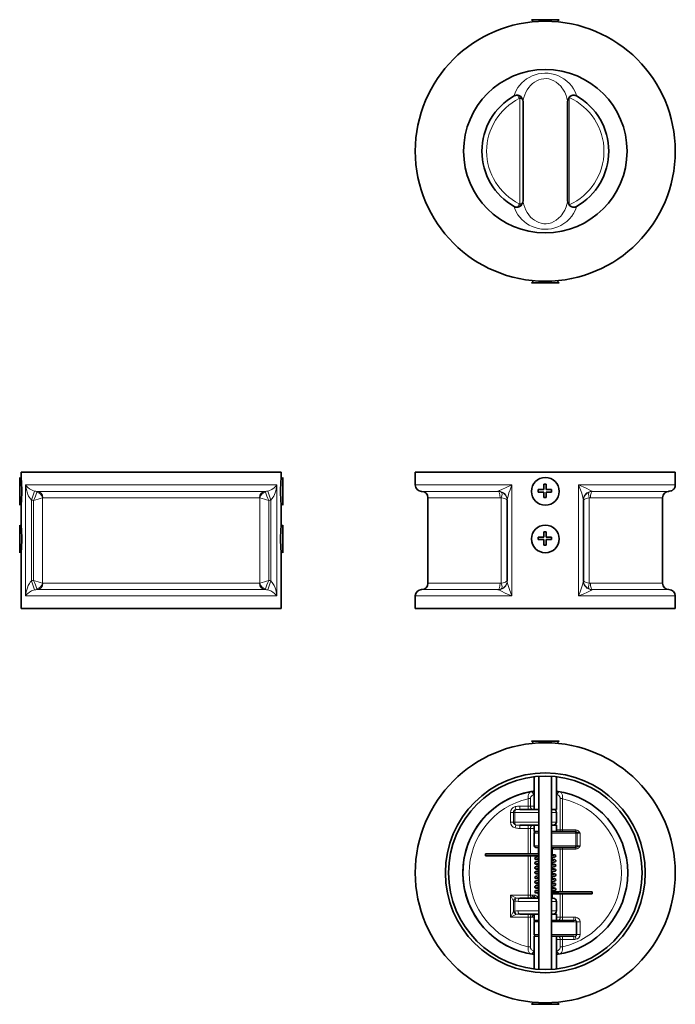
# Model space of a CAD drawing. Extents: x 240 to 919, y 110 to 745.
# Tile 1 of 2: x 240 to 653, y 110 to 731. Entities that reach past the tile are written whole.
import ezdxf

# ---------------------------------------------------------------- set-up
doc = ezdxf.new("R2010")
doc.units = 0

msp = doc.modelspace()

# ---------------------------------------------------------------- linework, layer by layer
at = {"color": 7, "lineweight": 35, "ltscale": 0.161469}
for p, q in [((575.44, 731.49), (562.52, 731.49)), ((567.07, 565.6), (579.98, 565.6)), ((575.44, 276.34), (562.52, 276.34)), ((567.07, 110.45), (579.98, 110.45))]:
    msp.add_line(p, q, dxfattribs=at)
at = {"color": 7, "lineweight": 35, "ltscale": 0.022917}
for p, q in [((563.83, 730.21), (562.52, 731.49)), ((563.83, 730.21), (562.52, 731.49)), ((578.68, 730.21), (579.98, 731.49)), ((578.68, 730.21), (579.98, 731.49)), ((563.83, 275.06), (562.52, 276.34)), ((563.83, 275.06), (562.52, 276.34)), ((578.68, 275.06), (579.98, 276.34)), ((578.68, 275.06), (579.98, 276.34)), ((563.83, 111.73), (562.52, 110.45)), ((578.68, 111.73), (579.98, 110.45))]:
    msp.add_line(p, q, dxfattribs=at)
at = {"color": 7, "lineweight": 35, "ltscale": 0.056818}
for p, q in [((579.98, 731.49), (575.44, 731.49)), ((562.52, 565.6), (567.07, 565.6)), ((579.98, 276.34), (575.44, 276.34)), ((562.52, 110.45), (567.07, 110.45))]:
    msp.add_line(p, q, dxfattribs=at)
at = {"color": 7, "lineweight": 13, "ltscale": 0.030553}
for p, q in [((553.72, 683.88), (554.81, 681.69)), ((553.72, 613.21), (554.81, 615.4))]:
    msp.add_line(p, q, dxfattribs=at)
at = {"color": 7, "lineweight": 13, "ltscale": 0.019067}
msp.add_line((555.25, 683.32), (555.25, 681.79), dxfattribs=at)
at = {"color": 7, "lineweight": 13}
for p, q in [((555.25, 615.29), (555.25, 681.79)), ((586.25, 682.33), (586.25, 614.76)), ((243.39, 438), (243.39, 368)), ((283.33, 438), (401.9, 438)), ((401.9, 438), (401.9, 368)), ((489.25, 438), (550.23, 438)), ((550.23, 368), (550.23, 438)), ((592.28, 438), (592.28, 368)), ((592.28, 438), (643.21, 438)), ((254.05, 429.86), (254.05, 376.14)), ((285.25, 434), (394.65, 434)), ((287.17, 430), (390.95, 430)), ((391.25, 376.14), (391.25, 429.86)), ((493.25, 434), (541.25, 434)), ((497.25, 430), (542.79, 430)), ((543.5, 429.86), (543.5, 376.14)), ((599, 429.86), (599, 376.14)), ((247.25, 428.51), (247.25, 377.49)), ((248.48, 428.2), (248.48, 377.8)), ((396.81, 377.8), (396.81, 428.2)), ((398.04, 428.51), (398.04, 377.49)), ((287.17, 376), (390.95, 376)), ((497.25, 376), (542.79, 376)), ((283.33, 368), (401.9, 368)), ((285.25, 372), (394.65, 372)), ((489.25, 368), (550.23, 368)), ((493.25, 372), (541.25, 372)), ((592.28, 368), (643.21, 368))]:
    msp.add_line(p, q, dxfattribs=at)
at = {"color": 7, "lineweight": 35}
for p, q in [((557.25, 618.08), (557.25, 679)), ((557.25, 679), (557.25, 618.08)), ((585.25, 618.08), (585.25, 679)), ((585.25, 618.08), (585.25, 679)), ((240.65, 446), (283.33, 446)), ((283.33, 446), (404.65, 446)), ((489.25, 446), (643.21, 446)), ((497.25, 430), (497.25, 376)), ((645.25, 430), (645.25, 376)), ((547.25, 377.49), (547.25, 428.51)), ((595.25, 428.51), (595.25, 377.49)), ((240.65, 360), (283.33, 360)), ((283.33, 360), (404.65, 360)), ((489.25, 360), (643.21, 360)), ((567.25, 254.26), (567.25, 132.52)), ((575.25, 254.26), (575.25, 132.52))]:
    msp.add_line(p, q, dxfattribs=at)
at = {"color": 7, "lineweight": 13, "ltscale": 0.019057}
msp.add_line((555.25, 615.29), (555.25, 613.77), dxfattribs=at)
at = {"color": 7, "lineweight": 13, "ltscale": 0.001024}
msp.add_line((550.15, 569.31), (550.23, 569.28), dxfattribs=at)
at = {"color": 7, "lineweight": 35, "ltscale": 0.000169}
msp.add_line((550.23, 569.28), (550.21, 569.29), dxfattribs=at)
at = {"color": 7, "lineweight": 35, "ltscale": 0.022919}
for p, q in [((563.83, 566.88), (562.52, 565.6)), ((578.68, 566.88), (579.98, 565.6))]:
    msp.add_line(p, q, dxfattribs=at)
at = {"color": 7, "lineweight": 13, "ltscale": 0.002338}
msp.add_line((592.28, 569.28), (592.46, 569.33), dxfattribs=at)
at = {"color": 7, "lineweight": 35, "ltscale": 0.204926}
for p, q in [((239.7, 442.73), (239.7, 426.34)), ((405.59, 425.27), (405.59, 441.66)), ((239.7, 412.73), (239.7, 396.34)), ((405.59, 395.27), (405.59, 411.66))]:
    msp.add_line(p, q, dxfattribs=at)
at = {"color": 7, "lineweight": 35, "ltscale": 0.017358}
for p, q in [((240.67, 441.74), (239.7, 442.73)), ((404.62, 441.74), (405.59, 442.73)), ((240.67, 426.26), (239.7, 425.27)), ((404.62, 426.26), (405.59, 425.27))]:
    msp.add_line(p, q, dxfattribs=at)
at = {"color": 7, "lineweight": 35, "ltscale": 0.05}
for p, q in [((240.65, 446), (240.65, 442)), ((404.65, 446), (404.65, 442)), ((564.25, 223.39), (564.25, 219.39)), ((578.25, 223.39), (578.25, 219.39)), ((567.25, 205.39), (567.25, 209.39)), ((564.25, 163.39), (564.25, 167.39)), ((578.25, 163.39), (578.25, 167.39))]:
    msp.add_line(p, q, dxfattribs=at)
at = {"color": 7, "lineweight": 35, "ltscale": 0.013361}
for p, q in [((405.59, 441.66), (405.59, 442.73)), ((239.7, 426.34), (239.7, 425.27)), ((405.59, 411.66), (405.59, 412.73)), ((239.7, 396.34), (239.7, 395.27))]:
    msp.add_line(p, q, dxfattribs=at)
at = {"color": 7, "lineweight": 35, "ltscale": 0.1}
for p, q in [((489.25, 446), (489.25, 438)), ((653.25, 446), (653.25, 438)), ((489.25, 368), (489.25, 360)), ((653.25, 368), (653.25, 360)), ((564.25, 218.39), (564.25, 210.39)), ((564.25, 162.39), (564.25, 154.39))]:
    msp.add_line(p, q, dxfattribs=at)
at = {"color": 7, "lineweight": 35, "ltscale": 0.125478}
for p, q in [((643.21, 446), (653.25, 446)), ((643.21, 360), (653.25, 360))]:
    msp.add_line(p, q, dxfattribs=at)
at = {"color": 7, "lineweight": 13, "ltscale": 0.499322}
for p, q in [((243.39, 438), (283.33, 438)), ((243.39, 368), (283.33, 368))]:
    msp.add_line(p, q, dxfattribs=at)
at = {"color": 7, "lineweight": 35, "ltscale": 0.02}
for p, q in [((566.83, 433.52), (566.83, 435.12)), ((571.83, 438.52), (570.23, 438.52)), ((575.23, 433.52), (575.23, 435.12)), ((571.83, 430.12), (570.23, 430.12)), ((566.83, 403.52), (566.83, 405.12)), ((571.83, 408.52), (570.23, 408.52)), ((575.23, 403.52), (575.23, 405.12)), ((571.83, 400.12), (570.23, 400.12))]:
    msp.add_line(p, q, dxfattribs=at)
at = {"color": 7, "lineweight": 35, "ltscale": 0.0425}
for p, q in [((570.23, 435.12), (566.83, 435.12)), ((570.23, 435.12), (570.23, 438.52)), ((571.83, 435.12), (571.83, 438.52)), ((575.23, 435.12), (571.83, 435.12)), ((570.23, 433.52), (566.83, 433.52)), ((570.23, 430.12), (570.23, 433.52)), ((575.23, 433.52), (571.83, 433.52)), ((571.83, 430.12), (571.83, 433.52)), ((570.23, 405.12), (566.83, 405.12)), ((570.23, 405.12), (570.23, 408.52)), ((571.83, 405.12), (571.83, 408.52)), ((575.23, 405.12), (571.83, 405.12)), ((570.23, 403.52), (566.83, 403.52)), ((570.23, 400.12), (570.23, 403.52)), ((575.23, 403.52), (571.83, 403.52)), ((571.83, 400.12), (571.83, 403.52))]:
    msp.add_line(p, q, dxfattribs=at)
at = {"color": 7, "lineweight": 13, "ltscale": 0.125478}
for p, q in [((643.21, 438), (653.25, 438)), ((643.21, 368), (653.25, 368))]:
    msp.add_line(p, q, dxfattribs=at)
at = {"color": 7, "lineweight": 13, "ltscale": 0.074492}
for p, q in [((249.01, 434.2), (247.25, 428.51)), ((396.29, 434.2), (398.04, 428.51)), ((249.01, 371.8), (247.25, 377.49)), ((396.29, 371.8), (398.04, 377.49))]:
    msp.add_line(p, q, dxfattribs=at)
at = {"color": 7, "lineweight": 13, "ltscale": 0.43256}
for p, q in [((250.65, 434), (285.25, 434)), ((250.65, 372), (285.25, 372))]:
    msp.add_line(p, q, dxfattribs=at)
at = {"color": 7, "lineweight": 13, "ltscale": 0.410378}
for p, q in [((254.34, 430), (287.17, 430)), ((254.34, 376), (287.17, 376))]:
    msp.add_line(p, q, dxfattribs=at)
at = {"color": 7, "lineweight": 13, "ltscale": 0.455995}
for p, q in [((599.71, 430), (636.19, 430)), ((599.71, 376), (636.19, 376))]:
    msp.add_line(p, q, dxfattribs=at)
at = {"color": 7, "lineweight": 13, "ltscale": 0.480643}
for p, q in [((601.25, 434), (639.7, 434)), ((601.25, 372), (639.7, 372))]:
    msp.add_line(p, q, dxfattribs=at)
at = {"color": 7, "lineweight": 13, "ltscale": 0.113235}
for p, q in [((636.19, 430), (645.25, 430)), ((636.19, 376), (645.25, 376))]:
    msp.add_line(p, q, dxfattribs=at)
at = {"color": 7, "lineweight": 13, "ltscale": 0.116084}
msp.add_line((639.7, 434), (648.99, 434), dxfattribs=at)
at = {"color": 7, "lineweight": 35, "ltscale": 0.175}
for p, q in [((240.65, 426), (240.65, 412)), ((404.65, 426), (404.65, 412))]:
    msp.add_line(p, q, dxfattribs=at)
at = {"color": 7, "lineweight": 35, "ltscale": 0.017316}
for p, q in [((240.67, 411.74), (239.7, 412.73)), ((404.62, 411.74), (405.59, 412.73)), ((240.67, 396.26), (239.7, 395.27)), ((404.62, 396.26), (405.59, 395.27))]:
    msp.add_line(p, q, dxfattribs=at)
at = {"color": 7, "lineweight": 35, "ltscale": 0.45}
for p, q in [((240.65, 396), (240.65, 360)), ((404.65, 396), (404.65, 360))]:
    msp.add_line(p, q, dxfattribs=at)
at = {"color": 7, "lineweight": 13, "ltscale": 0.119357}
msp.add_line((639.7, 372), (649.25, 372), dxfattribs=at)
at = {"color": 7, "lineweight": 35, "ltscale": 0.257463}
for p, q in [((564.25, 233.39), (564.25, 253.99)), ((578.25, 233.39), (578.25, 253.99))]:
    msp.add_line(p, q, dxfattribs=at)
at = {"color": 7, "lineweight": 13, "ltscale": 0.005267}
for p, q in [((564.25, 242.68), (563.84, 242.61)), ((578.67, 242.61), (578.25, 242.68)), ((563.84, 144.18), (564.25, 144.11)), ((578.25, 144.11), (578.67, 144.18))]:
    msp.add_line(p, q, dxfattribs=at)
at = {"color": 7, "lineweight": 13, "ltscale": 0.017677}
for p, q in [((560.42, 240.16), (561.84, 240.16)), ((580.67, 240.16), (582.08, 240.16)), ((560.42, 235.39), (561.84, 235.39)), ((560.42, 221.39), (561.84, 221.39)), ((580.67, 220.39), (582.08, 220.39)), ((580.67, 208.39), (582.08, 208.39)), ((560.42, 179.39), (561.84, 179.39)), ((560.42, 165.39), (561.84, 165.39)), ((580.67, 165.39), (582.08, 165.39)), ((580.67, 151.39), (582.08, 151.39)), ((560.42, 146.63), (561.84, 146.63)), ((580.67, 146.63), (582.08, 146.63))]:
    msp.add_line(p, q, dxfattribs=at)
at = {"color": 7, "lineweight": 13, "ltscale": 0.059533}
for p, q in [((560.42, 235.39), (560.42, 240.16)), ((561.84, 235.39), (561.84, 240.16)), ((580.67, 146.63), (580.67, 151.39)), ((582.08, 146.63), (582.08, 151.39))]:
    msp.add_line(p, q, dxfattribs=at)
at = {"color": 7, "lineweight": 13, "ltscale": 0.247033}
for p, q in [((580.67, 220.39), (580.67, 240.16)), ((582.08, 220.39), (582.08, 240.16))]:
    msp.add_line(p, q, dxfattribs=at)
at = {"color": 7, "lineweight": 13, "ltscale": 0.075}
for p, q in [((549.25, 225.39), (549.25, 231.39)), ((551.15, 231.39), (551.15, 225.39)), ((552.01, 231.39), (552.01, 225.39))]:
    msp.add_line(p, q, dxfattribs=at)
at = {"color": 7, "lineweight": 13, "ltscale": 0.023761}
for p, q in [((549.25, 231.39), (551.15, 231.39)), ((552.3, 235.12), (552.68, 233.26)), ((549.25, 225.39), (551.15, 225.39)), ((552.68, 223.53), (552.3, 221.67)), ((591.35, 218.39), (593.25, 218.39)), ((591.35, 210.39), (593.25, 210.39))]:
    msp.add_line(p, q, dxfattribs=at)
at = {"color": 7, "lineweight": 13, "ltscale": 0.010742}
for p, q in [((551.15, 231.39), (552.01, 231.39)), ((551.15, 225.39), (552.01, 225.39)), ((590.49, 218.39), (591.35, 218.39)), ((590.49, 210.39), (591.35, 210.39)), ((551.15, 175.59), (552.01, 175.59)), ((551.15, 169.19), (552.01, 169.19))]:
    msp.add_line(p, q, dxfattribs=at)
at = {"color": 7, "lineweight": 13, "ltscale": 0.190497}
for p, q in [((567.25, 231.39), (552.01, 231.39)), ((567.25, 225.39), (552.01, 225.39)), ((575.25, 218.39), (590.49, 218.39)), ((575.25, 210.39), (590.49, 210.39))]:
    msp.add_line(p, q, dxfattribs=at)
at = {"color": 7, "lineweight": 13, "ltscale": 0.066637}
for p, q in [((555.09, 235.39), (560.42, 235.39)), ((555.09, 221.39), (560.42, 221.39))]:
    msp.add_line(p, q, dxfattribs=at)
at = {"color": 7, "lineweight": 13, "ltscale": 0.025}
for p, q in [((555.09, 235.39), (555.09, 233.39)), ((560.42, 235.39), (560.42, 233.39)), ((555.09, 223.39), (555.09, 221.39)), ((560.42, 223.39), (560.42, 221.39)), ((560.42, 177.39), (560.42, 179.39)), ((560.42, 165.39), (560.42, 167.39)), ((582.08, 165.39), (582.08, 163.39)), ((589.33, 165.39), (589.33, 163.39)), ((582.08, 151.39), (582.08, 153.39)), ((589.33, 151.39), (589.33, 153.39))]:
    msp.add_line(p, q, dxfattribs=at)
at = {"color": 7, "lineweight": 35, "ltscale": 0.151991}
for p, q in [((567.25, 233.39), (555.09, 233.39)), ((555.09, 177.39), (567.25, 177.39)), ((567.25, 167.39), (555.09, 167.39))]:
    msp.add_line(p, q, dxfattribs=at)
at = {"color": 7, "lineweight": 13, "ltscale": 0.030177}
for p, q in [((561.84, 235.39), (564.25, 235.39)), ((564.25, 221.39), (561.84, 221.39)), ((578.25, 220.39), (580.67, 220.39)), ((580.67, 165.39), (578.25, 165.39)), ((580.67, 151.39), (578.25, 151.39))]:
    msp.add_line(p, q, dxfattribs=at)
at = {"color": 7, "lineweight": 35, "ltscale": 0.034737}
msp.add_line((567.25, 233.39), (564.47, 233.39), dxfattribs=at)
at = {"color": 7, "lineweight": 35, "ltscale": 0.0125}
for p, q in [((575.25, 233.39), (576.25, 233.39)), ((575.25, 177.39), (576.25, 177.39)), ((575.25, 167.39), (576.25, 167.39))]:
    msp.add_line(p, q, dxfattribs=at)
at = {"color": 7, "lineweight": 35, "ltscale": 0.0375}
for p, q in [((578.25, 233.39), (575.25, 233.39)), ((564.25, 223.39), (567.25, 223.39)), ((564.25, 219.39), (567.25, 219.39)), ((575.25, 223.39), (578.25, 223.39)), ((575.25, 219.39), (578.25, 219.39)), ((564.25, 167.39), (567.25, 167.39)), ((564.25, 163.39), (567.25, 163.39)), ((575.25, 167.39), (578.25, 167.39)), ((575.25, 163.39), (578.25, 163.39)), ((567.25, 153.39), (564.25, 153.39)), ((578.25, 153.39), (575.25, 153.39))]:
    msp.add_line(p, q, dxfattribs=at)
at = {"color": 7, "lineweight": 13, "ltscale": 0.0375}
for p, q in [((575.25, 231.39), (578.25, 231.39)), ((575.25, 225.39), (578.25, 225.39)), ((564.25, 218.39), (567.25, 218.39)), ((564.25, 210.39), (567.25, 210.39)), ((575.25, 175.39), (578.25, 175.39)), ((575.25, 169.39), (578.25, 169.39)), ((564.25, 162.39), (567.25, 162.39)), ((564.25, 154.39), (567.25, 154.39))]:
    msp.add_line(p, q, dxfattribs=at)
at = {"color": 7, "lineweight": 35, "ltscale": 0.075}
for p, q in [((578.25, 231.39), (578.25, 225.39)), ((578.25, 175.39), (578.25, 169.39))]:
    msp.add_line(p, q, dxfattribs=at)
at = {"color": 7, "lineweight": 35, "ltscale": 0.117584}
msp.add_line((564.5, 223.39), (555.09, 223.39), dxfattribs=at)
at = {"color": 7, "lineweight": 13, "ltscale": 0.2}
for p, q in [((560.42, 205.39), (560.42, 221.39)), ((561.84, 205.39), (561.84, 221.39))]:
    msp.add_line(p, q, dxfattribs=at)
at = {"color": 7, "lineweight": 35, "ltscale": 0.157158}
msp.add_line((577.4, 219.39), (589.97, 219.39), dxfattribs=at)
at = {"color": 7, "lineweight": 13, "ltscale": 0.104291}
for p, q in [((590.42, 220.39), (582.08, 220.39)), ((582.08, 208.39), (590.42, 208.39))]:
    msp.add_line(p, q, dxfattribs=at)
at = {"color": 7, "lineweight": 13, "ltscale": 0.0125}
for p, q in [((582.08, 219.39), (582.08, 220.39)), ((590.42, 219.39), (590.42, 220.39)), ((582.08, 209.39), (582.08, 208.39)), ((590.42, 209.39), (590.42, 208.39))]:
    msp.add_line(p, q, dxfattribs=at)
at = {"color": 7, "lineweight": 35, "ltscale": 0.005371}
for p, q in [((589.97, 219.39), (590.4, 219.39)), ((589.97, 209.39), (590.4, 209.39))]:
    msp.add_line(p, q, dxfattribs=at)
at = {"color": 7, "lineweight": 35, "ltscale": 0.000287}
for p, q in [((590.4, 219.39), (590.42, 219.39)), ((590.4, 209.39), (590.42, 209.39))]:
    msp.add_line(p, q, dxfattribs=at)
at = {"color": 7, "lineweight": 13, "ltscale": 0.1}
for p, q in [((590.49, 218.39), (590.49, 210.39)), ((591.35, 218.39), (591.35, 210.39)), ((593.25, 218.39), (593.25, 210.39)), ((590.77, 162.39), (590.77, 154.39)), ((591.24, 154.39), (591.24, 162.39)), ((593.2, 154.39), (593.2, 162.39))]:
    msp.add_line(p, q, dxfattribs=at)
at = {"color": 7, "lineweight": 35, "ltscale": 0.001199}
msp.add_line((593.1, 218.45), (593.17, 218.5), dxfattribs=at)
at = {"color": 7, "lineweight": 35, "ltscale": 0.246037}
for p, q in [((553.24, 205.39), (533.56, 205.39)), ((553.24, 204.19), (533.56, 204.19))]:
    msp.add_line(p, q, dxfattribs=at)
at = {"color": 7, "lineweight": 35, "ltscale": 0.175166}
msp.add_line((567.25, 205.39), (553.24, 205.39), dxfattribs=at)
at = {"color": 7, "lineweight": 35, "ltscale": 0.025}
for p, q in [((565.25, 209.39), (567.25, 209.39)), ((565.25, 163.39), (567.25, 163.39))]:
    msp.add_line(p, q, dxfattribs=at)
at = {"color": 7, "lineweight": 13, "ltscale": 0.05}
msp.add_line((566.67, 205.39), (566.67, 209.39), dxfattribs=at)
at = {"color": 7, "lineweight": 35, "ltscale": 0.073418}
msp.add_line((567.25, 209.39), (567.25, 203.52), dxfattribs=at)
at = {"color": 7, "lineweight": 35, "ltscale": 0.183987}
msp.add_line((575.25, 209.39), (589.97, 209.39), dxfattribs=at)
at = {"color": 7, "lineweight": 13, "ltscale": 0.0467}
msp.add_line((575.84, 204.95), (575.84, 208.69), dxfattribs=at)
at = {"color": 7, "lineweight": 13, "ltscale": 0.050116}
msp.add_line((576.66, 208.39), (580.67, 208.39), dxfattribs=at)
at = {"color": 7, "lineweight": 13, "ltscale": 0.33875}
for p, q in [((580.67, 181.29), (580.67, 208.39)), ((582.08, 181.29), (582.08, 208.39))]:
    msp.add_line(p, q, dxfattribs=at)
at = {"color": 7, "lineweight": 13, "ltscale": 0.31}
for p, q in [((560.42, 179.39), (560.42, 204.19)), ((561.84, 179.39), (561.84, 204.19))]:
    msp.add_line(p, q, dxfattribs=at)
at = {"color": 7, "lineweight": 35, "ltscale": 0.021005}
msp.add_line((565.59, 202.05), (567.25, 202.31), dxfattribs=at)
at = {"color": 7, "lineweight": 35, "ltscale": 0.021012}
msp.add_line((565.59, 199.05), (567.25, 199.31), dxfattribs=at)
at = {"color": 7, "lineweight": 13, "ltscale": 0.009245}
msp.add_line((566.67, 203.45), (566.67, 204.19), dxfattribs=at)
at = {"color": 7, "lineweight": 13, "ltscale": 0.014023}
for p, q in [((566.67, 200.45), (566.67, 201.57)), ((566.67, 182.45), (566.67, 183.58))]:
    msp.add_line(p, q, dxfattribs=at)
at = {"color": 7, "lineweight": 35, "ltscale": 0.008418}
msp.add_line((567.25, 203.52), (567.25, 204.19), dxfattribs=at)
at = {"color": 7, "lineweight": 35, "ltscale": 0.022414}
msp.add_line((567.25, 202.31), (567.25, 200.52), dxfattribs=at)
at = {"color": 7, "lineweight": 35, "ltscale": 0.012375}
for p, q in [((567.25, 200.52), (567.25, 201.51)), ((567.25, 188.52), (567.25, 189.51))]:
    msp.add_line(p, q, dxfattribs=at)
at = {"color": 7, "lineweight": 35, "ltscale": 0.022415}
for p, q in [((567.25, 199.31), (567.25, 197.52)), ((567.25, 190.31), (567.25, 188.52)), ((567.25, 187.31), (567.25, 185.52))]:
    msp.add_line(p, q, dxfattribs=at)
at = {"color": 7, "lineweight": 35, "ltscale": 0.001642}
msp.add_line((575.4, 199), (575.27, 199.02), dxfattribs=at)
at = {"color": 7, "lineweight": 13, "ltscale": 0.014032}
msp.add_line((575.84, 201.95), (575.84, 203.08), dxfattribs=at)
at = {"color": 7, "lineweight": 13, "ltscale": 0.014024}
for p, q in [((575.84, 198.95), (575.84, 200.08)), ((566.67, 185.45), (566.67, 186.58))]:
    msp.add_line(p, q, dxfattribs=at)
at = {"color": 7, "lineweight": 35, "ltscale": 0.014686}
msp.add_line((565.59, 196.05), (566.75, 196.26), dxfattribs=at)
at = {"color": 7, "lineweight": 35, "ltscale": 0.005363}
msp.add_line((565.59, 193.05), (566.01, 193.15), dxfattribs=at)
at = {"color": 7, "lineweight": 35, "ltscale": 0.008222}
msp.add_line((566.6, 197.44), (567.25, 197.52), dxfattribs=at)
at = {"color": 7, "lineweight": 13, "ltscale": 0.014026}
msp.add_line((566.67, 197.45), (566.67, 198.58), dxfattribs=at)
at = {"color": 7, "lineweight": 13, "ltscale": 0.014019}
msp.add_line((566.67, 194.45), (566.67, 195.58), dxfattribs=at)
at = {"color": 7, "lineweight": 13, "ltscale": 0.014021}
for p, q in [((566.67, 191.45), (566.67, 192.58)), ((575.84, 195.95), (575.84, 197.08))]:
    msp.add_line(p, q, dxfattribs=at)
at = {"color": 7, "lineweight": 35, "ltscale": 0.006383}
msp.add_line((566.75, 196.25), (567.25, 196.31), dxfattribs=at)
at = {"color": 7, "lineweight": 35, "ltscale": 0.012379}
for p, q in [((567.25, 197.52), (567.25, 198.51)), ((567.25, 182.52), (567.25, 183.51))]:
    msp.add_line(p, q, dxfattribs=at)
at = {"color": 7, "lineweight": 35, "ltscale": 0.022416}
msp.add_line((567.25, 196.31), (567.25, 194.52), dxfattribs=at)
at = {"color": 7, "lineweight": 35, "ltscale": 0.012377}
msp.add_line((567.25, 194.52), (567.25, 195.51), dxfattribs=at)
at = {"color": 7, "lineweight": 35, "ltscale": 0.022407}
msp.add_line((567.25, 193.31), (567.25, 191.52), dxfattribs=at)
at = {"color": 7, "lineweight": 13, "ltscale": 0.014022}
msp.add_line((575.84, 192.95), (575.84, 194.08), dxfattribs=at)
at = {"color": 7, "lineweight": 35, "ltscale": 0.000288}
msp.add_line((564.66, 187.45), (564.65, 187.48), dxfattribs=at)
at = {"color": 7, "lineweight": 35, "ltscale": 0.000192}
msp.add_line((565.59, 190.05), (565.61, 190.06), dxfattribs=at)
at = {"color": 7, "lineweight": 13, "ltscale": 0.01402}
msp.add_line((566.67, 188.45), (566.67, 189.57), dxfattribs=at)
at = {"color": 7, "lineweight": 35, "ltscale": 0.01237}
msp.add_line((567.25, 191.52), (567.25, 192.51), dxfattribs=at)
at = {"color": 7, "lineweight": 35, "ltscale": 0.012378}
msp.add_line((567.25, 185.52), (567.25, 186.51), dxfattribs=at)
at = {"color": 7, "lineweight": 13, "ltscale": 0.014029}
msp.add_line((575.84, 189.95), (575.84, 191.08), dxfattribs=at)
at = {"color": 7, "lineweight": 13, "ltscale": 0.014044}
msp.add_line((575.84, 186.95), (575.84, 188.07), dxfattribs=at)
at = {"color": 7, "lineweight": 35, "ltscale": 0.020996}
msp.add_line((565.59, 184.05), (567.25, 184.31), dxfattribs=at)
at = {"color": 7, "lineweight": 13, "ltscale": 0.034681}
msp.add_line((566.67, 177.8), (566.67, 180.57), dxfattribs=at)
at = {"color": 7, "lineweight": 13, "ltscale": 0.005044}
msp.add_line((566.85, 181.28), (567.25, 181.23), dxfattribs=at)
at = {"color": 7, "lineweight": 35, "ltscale": 0.022418}
msp.add_line((567.25, 184.31), (567.25, 182.52), dxfattribs=at)
at = {"color": 7, "lineweight": 35, "ltscale": 0.048988}
msp.add_line((567.25, 181.31), (567.25, 177.39), dxfattribs=at)
at = {"color": 7, "lineweight": 35, "ltscale": 0.038974}
msp.add_line((567.25, 177.39), (567.25, 180.51), dxfattribs=at)
at = {"color": 7, "lineweight": 13, "ltscale": 0.014031}
msp.add_line((575.84, 183.95), (575.84, 185.08), dxfattribs=at)
at = {"color": 7, "lineweight": 13, "ltscale": 0.009235}
msp.add_line((575.84, 181.34), (575.84, 182.08), dxfattribs=at)
at = {"color": 7, "lineweight": 13, "ltscale": 0.034268}
msp.add_line((575.84, 177.39), (575.84, 180.13), dxfattribs=at)
at = {"color": 7, "lineweight": 35, "ltscale": 0.266032}
for p, q in [((600.89, 181.29), (579.61, 181.29)), ((600.89, 180.09), (579.61, 180.09))]:
    msp.add_line(p, q, dxfattribs=at)
at = {"color": 7, "lineweight": 13, "ltscale": 0.139645}
for p, q in [((560.42, 179.39), (549.25, 179.39)), ((560.42, 165.39), (549.25, 165.39))]:
    msp.add_line(p, q, dxfattribs=at)
at = {"color": 7, "lineweight": 13, "ltscale": 0.053131}
for p, q in [((549.25, 179.39), (553.05, 177.49)), ((549.25, 179.39), (551.15, 175.59)), ((549.25, 165.39), (551.15, 169.19)), ((549.25, 165.39), (553.05, 167.29))]:
    msp.add_line(p, q, dxfattribs=at)
at = {"color": 7, "lineweight": 13, "ltscale": 0.175}
msp.add_line((549.25, 165.39), (549.25, 179.39), dxfattribs=at)
at = {"color": 7, "lineweight": 13, "ltscale": 0.079956}
for p, q in [((551.15, 175.59), (551.15, 169.19)), ((552.01, 175.59), (552.01, 169.19))]:
    msp.add_line(p, q, dxfattribs=at)
at = {"color": 7, "lineweight": 13, "ltscale": 0.16501}
for p, q in [((554.05, 175.39), (567.25, 175.39)), ((567.25, 169.39), (554.05, 169.39))]:
    msp.add_line(p, q, dxfattribs=at)
at = {"color": 7, "lineweight": 13, "ltscale": 0.013742}
for p, q in [((562.94, 179.39), (561.84, 179.39)), ((562.94, 165.39), (561.84, 165.39))]:
    msp.add_line(p, q, dxfattribs=at)
at = {"color": 7, "lineweight": 13, "ltscale": 0.015712}
for p, q in [((562.94, 179.39), (564.2, 179.39)), ((564.2, 165.39), (562.94, 165.39))]:
    msp.add_line(p, q, dxfattribs=at)
at = {"color": 7, "lineweight": 13, "ltscale": 0.18375}
for p, q in [((580.67, 165.39), (580.67, 180.09)), ((582.08, 165.39), (582.08, 180.09))]:
    msp.add_line(p, q, dxfattribs=at)
at = {"color": 7, "lineweight": 13, "ltscale": 0.234533}
for p, q in [((560.42, 146.63), (560.42, 165.39)), ((561.84, 146.63), (561.84, 165.39))]:
    msp.add_line(p, q, dxfattribs=at)
at = {"color": 7, "lineweight": 13, "ltscale": 0.000719}
msp.add_line((564.2, 165.39), (564.25, 165.39), dxfattribs=at)
at = {"color": 7, "lineweight": 35, "ltscale": 0.175996}
msp.add_line((575.25, 163.39), (589.33, 163.39), dxfattribs=at)
at = {"color": 7, "lineweight": 13, "ltscale": 0.194009}
for p, q in [((575.25, 162.39), (590.77, 162.39)), ((575.25, 154.39), (590.77, 154.39))]:
    msp.add_line(p, q, dxfattribs=at)
at = {"color": 7, "lineweight": 13, "ltscale": 0.090642}
for p, q in [((582.08, 165.39), (589.33, 165.39)), ((582.08, 151.39), (589.33, 151.39))]:
    msp.add_line(p, q, dxfattribs=at)
at = {"color": 7, "lineweight": 13, "ltscale": 0.024558}
for p, q in [((590.6, 165.32), (590.37, 163.37)), ((590.6, 151.47), (590.37, 153.42))]:
    msp.add_line(p, q, dxfattribs=at)
at = {"color": 7, "lineweight": 13, "ltscale": 0.005769}
for p, q in [((590.77, 162.39), (591.24, 162.39)), ((590.77, 154.39), (591.24, 154.39))]:
    msp.add_line(p, q, dxfattribs=at)
at = {"color": 7, "lineweight": 13, "ltscale": 0.024559}
for p, q in [((593.2, 162.39), (591.24, 162.39)), ((593.2, 154.39), (591.24, 154.39))]:
    msp.add_line(p, q, dxfattribs=at)
at = {"color": 7, "lineweight": 35, "ltscale": 0.257462}
for p, q in [((564.25, 153.39), (564.25, 132.8)), ((578.25, 153.39), (578.25, 132.8))]:
    msp.add_line(p, q, dxfattribs=at)
at = {"color": 7, "lineweight": 35, "ltscale": 0.149167}
msp.add_line((577.4, 153.39), (589.33, 153.39), dxfattribs=at)
at = {"color": 7, "lineweight": 13, "ltscale": 0.002343}
msp.add_line((550.05, 114.18), (550.23, 114.13), dxfattribs=at)
at = {"color": 7, "lineweight": 13, "ltscale": 0.002261}
msp.add_line((592.28, 114.13), (592.45, 114.18), dxfattribs=at)
at = {"color": 7, "lineweight": 13}
for points in [[(590.84, 683.42), (590.44, 684.89), (589.85, 686.37), (589.07, 687.85), (587.9, 689.58), (586.48, 691.25), (584.81, 692.82), (582.89, 694.25), (581.11, 695.31), (579.18, 696.22), (577.24, 696.9), (575.19, 697.41), (573.07, 697.7), (570.91, 697.78), (568.8, 697.64), (566.73, 697.28), (564.75, 696.74), (562.88, 696.03), (561.06, 695.13), (559.38, 694.1), (557.87, 692.96), (556.39, 691.61), (555.09, 690.19), (553.98, 688.7), (553.07, 687.18), (552.21, 685.3), (551.9, 684.36), (551.67, 683.42)], [(585.25, 679), (585.15, 680.53), (584.86, 682.09), (584.39, 683.66), (583.54, 685.68), (582.41, 687.65), (581.74, 688.6), (580.99, 689.52), (579.67, 690.86), (578.16, 692.07), (576.71, 692.94), (575.13, 693.64), (573.44, 694.1), (571.87, 694.3), (570.29, 694.28), (568.74, 694.03), (567.26, 693.59), (565.87, 692.98), (564.45, 692.14), (563.16, 691.15), (562.01, 690.06), (560.82, 688.68), (559.81, 687.21), (558.97, 685.69), (558.24, 684.01), (557.71, 682.33), (557.37, 680.64), (557.25, 679)], [(585.25, 618.08), (585.15, 616.56), (584.86, 615), (584.39, 613.43), (583.54, 611.4), (582.41, 609.43), (581.74, 608.49), (580.99, 607.57), (579.67, 606.22), (578.16, 605.02), (576.71, 604.14), (575.13, 603.45), (573.44, 602.98), (571.87, 602.79), (570.29, 602.81), (568.74, 603.05), (567.26, 603.49), (565.87, 604.11), (564.45, 604.95), (563.16, 605.93), (562.01, 607.03), (560.82, 608.41), (559.81, 609.88), (558.97, 611.4), (558.24, 613.07), (557.71, 614.76), (557.37, 616.44), (557.25, 618.08)], [(590.84, 613.67), (590.44, 612.19), (589.84, 610.71), (589.07, 609.24), (587.9, 607.51), (586.48, 605.84), (584.81, 604.27), (582.89, 602.84), (581.11, 601.78), (579.18, 600.87), (577.24, 600.18), (575.19, 599.68), (573.07, 599.39), (570.91, 599.31), (568.8, 599.45), (566.73, 599.8), (564.75, 600.35), (562.88, 601.06), (561.06, 601.96), (559.38, 602.99), (557.87, 604.13), (556.39, 605.48), (555.09, 606.9), (553.98, 608.38), (553.07, 609.91), (552.21, 611.79), (551.9, 612.73), (551.67, 613.67)], [(247.25, 428.51), (246.5, 429.25), (245.88, 430.1), (245.35, 431.02), (244.91, 431.98), (244.52, 432.95), (243.93, 434.95), (243.52, 436.99), (243.39, 438)], [(249.01, 434.2), (248.07, 434.5), (247.24, 434.85), (245.9, 435.6), (244.82, 436.4), (244, 437.19), (243.39, 438)], [(401.9, 438), (401.28, 437.19), (400.19, 436.17), (398.76, 435.22), (397.26, 434.51), (396.29, 434.2)], [(401.9, 438), (401.52, 435.63), (401.19, 434.29), (400.83, 433.12), (400.38, 431.97), (399.94, 431.01), (399.41, 430.1), (399.01, 429.52), (398.56, 428.98), (398.04, 428.51)], [(550.23, 438), (546.48, 436.38), (543.88, 435.2), (542.44, 434.48), (541.95, 434.2)], [(550.23, 438), (549.04, 434.96), (548.33, 432.96), (547.73, 431), (547.43, 429.78), (547.32, 429.21), (547.25, 428.51)], [(595.25, 428.51), (595.22, 428.99), (595.02, 430.07), (594.78, 430.99), (594.2, 432.89), (593.49, 434.9), (592.28, 438)], [(600.56, 434.2), (599.38, 434.83), (596.98, 435.96), (592.28, 438)], [(250.65, 434), (250.63, 434), (250.6, 433.98), (250.58, 433.94), (250.45, 433.57)], [(394.65, 434), (394.66, 434), (394.69, 433.98), (394.72, 433.94), (394.84, 433.57)], [(543.5, 433.57), (544.58, 433), (545.51, 432.24), (546.27, 431.33), (546.62, 430.74), (546.9, 430.12), (547.1, 429.48), (547.25, 428.2)], [(543.5, 429.86), (544.57, 429.68), (545.53, 429.43), (546.14, 429.21), (546.64, 428.96), (547.02, 428.67), (547.22, 428.37), (547.25, 428.2)], [(595.25, 428.2), (595.29, 428.85), (595.54, 429.94), (596.01, 430.96), (596.67, 431.9), (597.44, 432.64), (598.34, 433.25), (599, 433.57)], [(595.25, 428.2), (595.36, 428.53), (595.71, 428.86), (596.26, 429.16), (596.97, 429.43), (597.93, 429.68), (599, 429.86)], [(243.39, 368), (243.58, 369.36), (243.84, 370.7), (244.15, 371.89), (244.53, 373.05), (245.12, 374.51), (245.88, 375.9), (246.39, 376.62), (246.99, 377.27), (247.25, 377.49)], [(398.04, 377.49), (398.56, 377.02), (399.01, 376.48), (399.42, 375.9), (400.17, 374.51), (400.77, 373.04), (401.17, 371.8), (401.48, 370.55), (401.9, 368)], [(543.5, 376.14), (544.57, 376.32), (545.53, 376.57), (546.14, 376.79), (546.64, 377.04), (547.02, 377.33), (547.22, 377.63), (547.25, 377.8)], [(543.5, 372.43), (544.58, 373), (545.51, 373.76), (546.27, 374.67), (546.62, 375.26), (546.9, 375.88), (547.1, 376.52), (547.25, 377.8)], [(547.25, 377.49), (547.29, 377.01), (547.49, 375.93), (547.82, 374.69), (548.65, 372.12), (550.23, 368)], [(592.28, 368), (593.28, 370.54), (594.18, 373.06), (594.78, 375), (595.02, 375.93), (595.22, 377.01), (595.25, 377.49)], [(595.25, 377.8), (595.29, 377.15), (595.54, 376.06), (596.01, 375.04), (596.67, 374.1), (597.44, 373.36), (598.34, 372.75), (599, 372.43)], [(595.25, 377.8), (595.36, 377.47), (595.71, 377.14), (596.26, 376.84), (596.97, 376.57), (597.93, 376.32), (599, 376.14)], [(243.39, 368), (244.02, 368.83), (244.86, 369.63), (245.9, 370.4), (247.24, 371.15), (248.07, 371.5), (249.01, 371.8)], [(250.45, 372.43), (250.56, 372.1), (250.61, 372.02), (250.63, 372), (250.65, 372)], [(394.65, 372), (394.66, 372), (394.69, 372.02), (394.72, 372.06), (394.84, 372.43)], [(396.29, 371.8), (397.22, 371.5), (398.05, 371.15), (399.39, 370.4), (400.48, 369.6), (401.29, 368.81), (401.9, 368)], [(541.95, 371.8), (543.12, 371.17), (546.4, 369.65), (550.23, 368)], [(592.28, 368), (595.12, 369.21), (597.81, 370.42), (600.06, 371.52), (600.56, 371.8)], [(562.07, 244.58), (561.76, 244.47), (561.47, 244.28), (560.97, 243.67), (560.64, 242.88), (560.43, 241.94), (560.38, 240.9), (560.42, 240.16)], [(563.84, 242.61), (563.13, 242.35), (562.68, 242), (562.17, 241.36), (561.89, 240.64), (561.84, 240.16)], [(580.67, 240.16), (580.53, 240.94), (580.24, 241.52), (579.9, 241.94), (579.49, 242.27), (579.09, 242.48), (578.67, 242.61)], [(582.08, 240.16), (582.13, 241.27), (582.01, 242.33), (581.73, 243.26), (581.28, 244.03), (581.01, 244.31), (580.7, 244.49), (580.43, 244.58)], [(590.42, 220.39), (590.88, 220.35), (591.34, 220.21), (591.76, 219.99), (592.15, 219.71), (592.5, 219.37), (592.96, 218.8), (593.25, 218.39)], [(590.42, 219.39), (590.78, 219.35), (591.49, 219.09), (593.25, 218.39)], [(593.25, 210.39), (591.76, 209.81), (591.05, 209.51), (590.42, 209.39)], [(593.25, 210.39), (592.86, 209.85), (592.51, 209.43), (592.05, 209), (591.7, 208.76), (591.29, 208.56), (590.87, 208.44), (590.42, 208.39)], [(566.45, 181.22), (566.4, 181.02), (566.28, 180.85), (566.03, 180.7), (565.83, 180.69)], [(560.42, 146.63), (560.38, 145.51), (560.5, 144.46), (560.77, 143.53), (561.22, 142.76), (561.5, 142.48), (561.81, 142.29), (562.07, 142.21)], [(561.84, 146.63), (561.98, 145.84), (562.27, 145.27), (562.61, 144.85), (563.02, 144.51), (563.42, 144.3), (563.84, 144.18)], [(578.67, 144.18), (579.37, 144.44), (579.83, 144.78), (580.34, 145.43), (580.61, 146.14), (580.67, 146.63)], [(580.43, 142.21), (580.74, 142.31), (581.04, 142.5), (581.53, 143.12), (581.87, 143.91), (582.07, 144.85), (582.13, 145.88), (582.08, 146.63)]]:
    msp.add_lwpolyline(points, dxfattribs=at)
at = {"color": 7, "lineweight": 35}
for points in [[(551.67, 683.42), (552.46, 683.76), (553.13, 683.88), (553.82, 683.87), (554.46, 683.72), (555.04, 683.45), (555.71, 682.95), (556.24, 682.35), (556.71, 681.55), (557.02, 680.71), (557.19, 679.86), (557.25, 679)], [(590.84, 683.42), (590.04, 683.76), (589.38, 683.88), (588.69, 683.87), (588.05, 683.72), (587.46, 683.45), (586.79, 682.95), (586.27, 682.35), (585.8, 681.55), (585.49, 680.71), (585.31, 679.86), (585.25, 679)], [(551.67, 613.67), (552.46, 613.33), (553.13, 613.21), (553.82, 613.22), (554.46, 613.37), (555.04, 613.64), (555.71, 614.14), (556.24, 614.74), (556.71, 615.54), (557.02, 616.38), (557.19, 617.22), (557.25, 618.08)], [(590.84, 613.67), (590.04, 613.33), (589.38, 613.21), (588.69, 613.22), (588.05, 613.37), (587.46, 613.64), (586.79, 614.14), (586.27, 614.74), (585.8, 615.54), (585.49, 616.38), (585.31, 617.22), (585.25, 618.08)], [(653.25, 438), (653.11, 436.97), (652.95, 436.47), (652.48, 435.67), (651.92, 435.08), (651.49, 434.69), (650.98, 434.41), (650.38, 434.23), (649.46, 434.03), (648.99, 434)], [(577.85, 204.05), (577.68, 204.46), (577.32, 204.68), (576.68, 204.83), (575.25, 205.02)], [(567.25, 204.19), (555.71, 204.19), (553.24, 204.2)], [(564.65, 202.48), (564.78, 202.9), (565.15, 203.17), (565.74, 203.32), (567.25, 203.52)], [(567.25, 201.51), (565.71, 201.71), (565.15, 201.86), (564.84, 202.06), (564.67, 202.36), (564.65, 202.48)], [(564.65, 199.48), (564.72, 199.81), (565.04, 200.11), (565.49, 200.27), (566.54, 200.44), (567.25, 200.52)], [(567.25, 198.51), (565.79, 198.7), (565.19, 198.85), (564.83, 199.07), (564.67, 199.37), (564.65, 199.48)], [(575.25, 204.22), (576.56, 204.39), (576.91, 204.48)], [(575.25, 203.01), (576.78, 203.21), (577.37, 203.37), (577.73, 203.64), (577.85, 204.05)], [(577.85, 201.05), (577.68, 201.45), (577.32, 201.68), (576.69, 201.83), (575.25, 202.02)], [(575.25, 201.22), (576.54, 201.39), (576.91, 201.48)], [(575.25, 200.01), (576.72, 200.2), (577.35, 200.36), (577.65, 200.55), (577.85, 200.94), (577.85, 201.05)], [(577.85, 198.05), (577.68, 198.45), (577.32, 198.68), (576.72, 198.83), (575.4, 199)], [(564.65, 196.48), (564.78, 196.9), (565.14, 197.16), (565.7, 197.31), (566.6, 197.44)], [(567.25, 195.51), (565.74, 195.71), (565.14, 195.87), (564.83, 196.07), (564.67, 196.37), (564.65, 196.48)], [(564.65, 193.48), (564.78, 193.9), (565.13, 194.16), (565.6, 194.29), (565.73, 194.32), (565.79, 194.32)], [(567.25, 192.51), (565.73, 192.71), (565.14, 192.87), (564.84, 193.06), (564.67, 193.36), (564.65, 193.48)], [(565.79, 194.32), (565.87, 194.34), (566.03, 194.37), (567.02, 194.49), (567.25, 194.52)], [(575.25, 198.22), (576.55, 198.39), (576.91, 198.48)], [(575.25, 197.01), (576.72, 197.2), (577.34, 197.36), (577.65, 197.55), (577.85, 197.94), (577.85, 198.05)], [(575.25, 195.22), (576.57, 195.39), (576.91, 195.48)], [(575.25, 194.01), (576.72, 194.2), (577.34, 194.35), (577.69, 194.58), (577.85, 194.94), (577.85, 195.05)], [(577.03, 192.77), (575.93, 192.94), (575.25, 193.02)], [(577.85, 195.05), (577.68, 195.45), (577.32, 195.68), (576.67, 195.84), (576.35, 195.89)], [(577.85, 192.05), (577.68, 192.45), (577.29, 192.69), (577.03, 192.77)], [(564.65, 190.48), (564.78, 190.9), (565.08, 191.14), (565.21, 191.19)], [(567.25, 189.51), (565.73, 189.71), (565.18, 189.85), (564.83, 190.06), (564.67, 190.36), (564.65, 190.48)], [(564.65, 187.48), (564.72, 187.81), (565.03, 188.11), (565.48, 188.26), (566.56, 188.44), (567.25, 188.52)], [(567.25, 186.51), (565.76, 186.71), (565.18, 186.85), (564.83, 187.07), (564.66, 187.46)], [(565.21, 191.19), (565.86, 191.34), (567.25, 191.52)], [(565.59, 187.05), (567.13, 187.3), (567.25, 187.31)], [(565.61, 190.06), (565.98, 190.14), (567.25, 190.31)], [(575.25, 192.22), (576.55, 192.39), (576.91, 192.48)], [(575.25, 191.01), (576.75, 191.21), (577.35, 191.36), (577.65, 191.55), (577.85, 191.94), (577.85, 192.05)], [(577.56, 189.56), (577.13, 189.74), (576.26, 189.9), (575.25, 190.02)], [(575.25, 189.22), (576.56, 189.39), (576.91, 189.48)], [(575.25, 188.01), (576.74, 188.2), (577.34, 188.36), (577.65, 188.54), (577.85, 188.94), (577.85, 189.05)], [(577.85, 186.05), (577.75, 186.37), (577.43, 186.63), (576.91, 186.79), (575.6, 186.98), (575.25, 187.02)], [(575.25, 186.22), (576.56, 186.39), (576.91, 186.48)], [(564.65, 184.48), (564.72, 184.81), (565.03, 185.11), (565.54, 185.28), (566.74, 185.46), (567.25, 185.52)], [(565.24, 183.83), (564.92, 183.99), (564.69, 184.31), (564.65, 184.48)], [(564.65, 181.48), (564.78, 181.9), (565.09, 182.14), (565.65, 182.3), (566.99, 182.49), (567.25, 182.52)], [(565.83, 180.69), (565.18, 180.85), (564.83, 181.07), (564.67, 181.37), (564.65, 181.48)], [(567.25, 183.51), (565.79, 183.7), (565.36, 183.79), (565.24, 183.83)], [(565.59, 181.05), (567.14, 181.3), (567.25, 181.31)], [(575.25, 185.01), (576.73, 185.2), (577.35, 185.36), (577.53, 185.45)], [(577.85, 183.05), (577.68, 183.46), (577.28, 183.69), (576.59, 183.85), (575.25, 184.02)], [(575.25, 182.01), (576.76, 182.21), (576.99, 182.25)], [(576.99, 182.26), (577.06, 182.27), (577.19, 182.31), (577.61, 182.51), (577.83, 182.83), (577.85, 183.05)]]:
    msp.add_lwpolyline(points, dxfattribs=at)
for centre, radius in [((571.25, 648.54), 82), ((571.25, 648.54), 51.55), ((571.25, 434), 8.73), ((571.25, 404), 8.73), ((571.25, 193.39), 82), ((571.25, 193.39), 63), ((571.25, 193.39), 61)]:
    msp.add_circle(centre, radius, dxfattribs=at)
for centre, radius, start, end in [((571.25, 648.54), 40, 119.31525, 240.68475), ((571.25, 648.54), 40, 299.31529, 60.68471), ((158.83, 434.01), 82.21, 359.99296, 5.57685), ((486.48, 434.01), 82.22, 174.42305, 180.00677), ((493.25, 438), 4, 180.00001, 270), ((158.83, 433.99), 82.21, 354.42315, 0.00704), ((486.48, 433.99), 82.22, 179.99324, 185.57694), ((493.25, 430), 4, 0, 90), ((649.25, 430), 4, 90, 179.99999), ((151.26, 403.99), 89.74, 0.00812, 5.12238), ((494.01, 403.99), 89.73, 174.87691, 179.99218), ((151.26, 404.01), 89.74, 354.87768, 359.99186), ((494.01, 404.01), 89.73, 180.00779, 185.1231), ((493.25, 376), 4, 270, 0), ((649.25, 376), 4, 180.00001, 270), ((493.25, 368), 4, 90, 179.99999), ((649.25, 368), 4, 0, 90), ((571.25, 193.39), 52, 97.73637, 262.26363), ((571.25, 193.39), 52, 100.16995, 262.26501), ((571.25, 193.39), 52, 97.73507, 100.16995), ((571.25, 193.39), 52, 277.73637, 82.26362), ((576.25, 231.39), 2, 0, 90), ((576.25, 225.39), 2, 270, 0), ((565.25, 218.39), 1, 90, 179.99999), ((545.34, 204.94), 11.79, 177.81974, 180.94114), ((523.22, 204.98), 10.35, 359.18813, 2.27741), ((565.25, 210.39), 1, 180.00001, 270), ((543.32, 204.6), 9.77, 179.09046, 182.3634), ((521, 204.65), 12.57, 357.91249, 0.83979), ((569.28, 172.99), 20.43, 95.69073, 99.21304), ((572.27, 166.67), 29.5, 82.0472, 84.18725), ((577.19, 189.01), 0.667, 3.9778, 56.17981), ((569.17, 201.14), 20.72, 260.70413, 264.62299), ((573.71, 199.8), 16.65, 275.31602, 280.43083), ((579.83, 364), 182.71, 268.56383, 269.92979), ((580.02, 387.9), 207.81, 268.68547, 269.88657), ((576.45, 184.81), 1.41, 281.36892, 289.1019), ((577.19, 186.02), 0.666, 300.76413, 2.59489), ((609.71, 180.88), 8.83, 177.3254, 180.9548), ((611.54, 180.55), 10.66, 179.0133, 182.45754), ((590.9, 180.85), 10, 358.89415, 2.56664), ((592.57, 180.5), 8.33, 357.22429, 1.06962), ((576.25, 175.39), 2, 0, 90), ((576.25, 169.39), 2, 270, 0), ((565.25, 162.39), 1, 90, 179.99999), ((565.25, 154.39), 1, 180.00001, 270)]:
    msp.add_arc(centre, radius, start, end, dxfattribs=at)
at = {"color": 7, "lineweight": 13}
for centre, radius, start, end in [((571.25, 648.54), 37, 116.3878, 243.6122), ((555.25, 680.79), 1, 90, 116.3878), ((555.26, 646.58), 35.21, 87.82216, 90.01191), ((571.25, 648.54), 37, 293.95228, 66.04773), ((555.25, 616.29), 1, 243.6122, 270), ((555.26, 650.51), 35.21, 269.98809, 272.17783), ((212.77, 558.36), 134.97, 285.34178, 287.80569), ((250.63, 440.61), 6.61, 255.79269, 270.1688), ((254.36, 429.59), 0.413, 93.00229, 139.30536), ((390.93, 429.59), 0.413, 40.7395, 87.02059), ((432.54, 558.43), 135.04, 252.19432, 254.65701), ((394.67, 440.61), 6.61, 269.83121, 284.20728), ((541.25, 435.31), 1.31, 270.10134, 302.37291), ((541.25, 427.96), 6.04, 68.11879, 90.00556), ((542.79, 428.14), 1.86, 67.55257, 90.0087), ((601.25, 427.96), 6.04, 89.9945, 111.88139), ((599.71, 428.14), 1.86, 89.99054, 112.44807), ((601.26, 435.31), 1.31, 237.62708, 269.89866), ((250.6, 439.4), 11.39, 252.91857, 259.29517), ((394.69, 439.4), 11.39, 280.70503, 287.08141), ((250.6, 366.6), 11.39, 100.70488, 107.08149), ((212.77, 247.62), 134.98, 72.19433, 74.65795), ((254.36, 376.41), 0.413, 220.74151, 267.01937), ((390.93, 376.41), 0.413, 273.00228, 319.30536), ((432.52, 247.64), 134.97, 105.34179, 107.80569), ((394.69, 366.6), 11.39, 72.91856, 79.29518), ((542.79, 377.86), 1.86, 269.99111, 292.44713), ((599.71, 377.86), 1.86, 247.55285, 270.00872), ((250.63, 365.39), 6.61, 89.83121, 104.20727), ((394.67, 365.39), 6.61, 75.7927, 90.1688), ((541.25, 378.04), 6.04, 269.99449, 291.88132), ((541.25, 370.69), 1.31, 57.62722, 89.89859), ((601.25, 378.04), 6.04, 248.11877, 270.00555), ((601.26, 370.69), 1.31, 90.1014, 122.37278), ((571.25, 193.39), 48, 103.03771, 256.96229), ((571.25, 193.39), 48, 283.03771, 76.96229), ((553.05, 231.39), 3.8, 101.51037, 180.00001), ((553.05, 231.39), 1.9, 101.51037, 180.00001), ((555.06, 221.28), 14.11, 89.87326, 101.30819), ((555.06, 212.55), 20.84, 89.90806, 96.57028), ((553.05, 225.39), 3.8, 179.99999, 258.48963), ((553.05, 225.39), 1.9, 179.99999, 258.48963), ((555.06, 235.5), 14.11, 258.68938, 270.12589), ((555.06, 244.24), 20.85, 263.43151, 270.09255), ((577.39, 209.93), 1.99, 195.57694, 218.61328), ((576.69, 209.75), 1.35, 231.18314, 268.70998), ((579.89, 353.39), 172.66, 268.46, 269.90203), ((588.4, 180.88), 8.81, 177.32191, 180.96136), ((590.26, 180.55), 10.66, 179.01222, 182.45602), ((554.04, 185.85), 10.46, 258.83511, 270.07666), ((555.07, 198.05), 20.66, 264.39246, 270.05648), ((568.11, 176.53), 1.92, 138.55313, 153.22703), ((561.95, 176.44), 4.91, 11.1886, 16.07968), ((554.04, 158.93), 10.46, 89.92281, 101.16342), ((555.07, 146.74), 20.66, 89.94391, 95.60863), ((566.97, 165.4), 2.78, 168.26715, 180.05305), ((589.34, 154.5), 10.89, 83.36802, 90.02562), ((589.34, 141.57), 21.82, 87.29636, 90.01387), ((590.25, 162.39), 0.982, 0, 83.32746), ((590.25, 162.39), 2.95, 0, 83.32746), ((589.34, 175.21), 21.82, 269.9861, 272.70364), ((589.34, 162.28), 10.89, 269.97425, 276.63195), ((590.25, 154.39), 0.982, 276.67254, 0), ((590.25, 154.39), 2.95, 276.67254, 0)]:
    msp.add_arc(centre, radius, start, end, dxfattribs=at)
for centre, major_axis, ratio, start_param, end_param in [((219.84, 423.33), (29.34, 20.06), 0.510107, 5.549319, 5.774707), ((250.34, 429.86), (2.78, -2.87), 0.871257, 0.869515, 2.272076), ((250.65, 430), (0, 4), 0.923077, 4.71239, 6.283185), ((394.65, 430), (0, 4), 0.923077, 6.283185, 7.853981), ((394.95, 429.86), (-2.78, -2.87), 0.871257, 4.011109, 5.41367), ((425.34, 423.36), (29.23, -20.03), 0.510447, 3.651341, 3.877133), ((541.25, 430), (0, 4), 0.384615, 4.71239, 6.283185), ((541.25, 428.51), (6, 0), 0.955832, 0, 1.454372), ((542, 429.86), (-1.46, -3.72), 0.352441, 1.708114, 3.110677), ((601.25, 428.51), (6, 0), 0.955832, 1.687221, 3.141593), ((600.5, 429.86), (1.46, -3.72), 0.352441, 3.172509, 4.575071), ((601.25, 430), (0, 4), 0.384615, 0, 1.570796), ((219.92, 382.65), (29.26, -20.04), 0.510284, 0.509413, 0.735109), ((250.34, 376.14), (-2.78, -2.87), 0.871253, 0.869522, 2.272082), ((250.65, 376), (0, 4), 0.923077, 3.141593, 4.712389), ((394.65, 376), (0, 4), 0.923077, 1.570797, 3.141593), ((394.95, 376.14), (2.78, -2.87), 0.871257, 4.011108, 5.413669), ((425.45, 382.67), (29.34, 20.06), 0.510102, 2.407737, 2.633123), ((541.25, 376), (0, 4), 0.384615, 3.141593, 4.712389), ((541.25, 377.49), (6, 0), 0.955832, 4.828813, 6.283185), ((542, 376.14), (1.46, -3.72), 0.352441, 0.030918, 1.433478), ((601.25, 377.49), (6, 0), 0.955832, 3.141594, 4.595966), ((600.5, 376.14), (-1.46, -3.72), 0.352441, 4.849707, 6.252268), ((601.25, 376), (0, 4), 0.384615, 1.570796, 3.141593), ((562.42, 242.61), (0.35, -1.97), 0.701486, 1.445617, 3.141592), ((580.08, 242.61), (-0.35, -1.97), 0.701485, 3.141596, 4.83757), ((553.05, 231.39), (0, 2), 0.520743, 0.372774, 1.570796), ((563.25, 235.39), (0, 2), 0.707107, 1.570796, 3.141593), ((553.05, 225.39), (0, -2), 0.520743, 4.712389, 5.910411), ((563.25, 221.39), (0, 2), 0.707107, 0, 1.570796), ((579.96, 220.39), (0, -1), 0.707107, 6.283185, 7.853982), ((589.97, 218.39), (0, -1), 0.520743, 1.570796, 3.141593), ((590.4, 218.39), (0, -1), 0.950435, 1.570796, 3.141593), ((575.13, 208.69), (-0.606, -0.795), 0.622347, 2.014024, 2.943975), ((575.95, 208.39), (0, 1), 0.707107, 4.712391, 6.283182), ((579.96, 208.39), (0, 1), 0.707107, 4.712389, 6.283185), ((589.97, 210.39), (0, -1), 0.520743, 0, 1.570796), ((590.4, 210.39), (0, -1), 0.950435, 6.283185, 7.853982), ((553.05, 175.59), (-1.41, -1.41), 0.907578, 3.975403, 5.449375), ((553.05, 175.59), (-0.39, -1.96), 0.513347, 3.512332, 4.814469), ((555.09, 175.39), (0, -2), 0.520743, 3.141593, 4.712389), ((563.25, 179.39), (0, -2), 0.707107, 4.712389, 6.283185), ((565.61, 179.39), (2.67, 0), 0.748734, 3.141596, 4.712397), ((564.2, 175.39), (0, -4), 0.7739, 2.216086, 3.14137), ((565.61, 179.39), (0, -2), 0.707107, 4.712389, 6.283186), ((553.05, 169.19), (1.41, -1.41), 0.907578, 3.975403, 5.449375), ((553.05, 169.19), (0.39, -1.96), 0.513347, 4.610309, 5.912446), ((555.09, 169.39), (0, -2), 0.520743, 4.712389, 6.283185), ((563.25, 165.39), (0, -2), 0.707107, 3.141593, 4.712389), ((565.61, 165.39), (2.67, 0), 0.748734, 2.103367, 3.141586), ((579.25, 165.39), (0, 2), 0.707107, 3.141593, 4.712389), ((590.25, 162.39), (0, -1), 0.520743, 1.570796, 2.920607), ((579.25, 151.39), (0, -2), 0.707107, 1.570796, 3.141593), ((590.25, 154.39), (0, -1), 0.520743, 0.220985, 1.570796), ((562.42, 144.18), (-0.35, -1.97), 0.701486, 0, 1.695976), ((580.08, 144.18), (0.35, -1.97), 0.701486, 4.587209, 6.283185)]:
    msp.add_ellipse(centre, major_axis=major_axis, ratio=ratio, start_param=start_param, end_param=end_param, dxfattribs=at)

doc.saveas('drawing.dxf')
